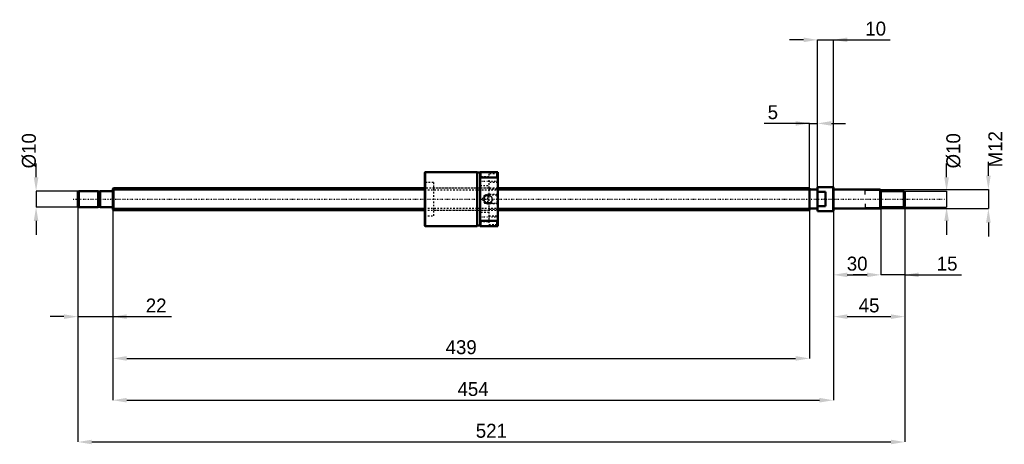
# Model space of a CAD drawing. Header units: millimetres. Extents: x -59 to 562, y -155 to 113.
import ezdxf

# ---------------------------------------------------------------- set-up
doc = ezdxf.new("R2010")
doc.units = ezdxf.units.MM
doc.linetypes.add('Center', pattern=[1.5, 0.45, -0.5, 0.05, -0.5])
doc.linetypes.add('Dashed', pattern=[2, 1, -1])
for name, color, linetype, lineweight in [('2d ConnectionPoints', 7, 'Continuous', 50), ('AM_0', 7, 'Continuous', 50), ('AM_4', 3, 'Continuous', 25), ('AM_5', 3, 'Continuous', 25), ('AM_7', 7, 'Center', 25), ('AM_9', 6, 'Dashed', 25)]:
    doc.layers.add(name, color=color, linetype=linetype, lineweight=lineweight)
doc.dimstyles.new('ISO-25', dxfattribs={"dimtxt": 2.5, "dimasz": 2.5, "dimexe": 1.25, "dimexo": 0.625, "dimtad": 1, "dimtxsty": 'Standard', "dimcen": 2.5, "dimadec": 0, "dimazin": 0, "dimtfac": 1, "dimtmove": 0, "dimatfit": 3, "dimfxl": 0, "dimarcsym": 0})

# ---------------------------------------------------------------- blocks, each defined once
blk = doc.blocks.new('1_BNK_1408_2_5RRG0_521LC5YRR0_Nut_0_in_BNK1408_2_5RRG0_521LC5Y_242_50__0')
at = {"layer": 'AM_0'}
for p, q in [((196.75, 17), (196.5, 16.75)), ((196.5, 16.75), (196.5, -16.75)), ((229.5, 17), (196.75, 17)), ((196.75, 17), (196.75, -17)), ((229.5, 17), (229.5, -17)), ((231.5, 16.7), (229.5, 16.7)), ((231.5, 17), (231.5, -17)), ((242.5, 17), (231.5, 17)), ((231.5, 13.16), (231.75, 13.68)), ((231.75, 17), (231.75, 13.68)), ((231.75, 13.68), (242.25, 13.68)), ((242.25, 17), (242.25, 13.68)), ((242.25, 13.68), (242.5, 13.16)), ((242.5, 17), (242.5, -17)), ((196.5, -16.75), (196.75, -17)), ((196.75, -17), (229.5, -17)), ((229.5, -16.7), (231.5, -16.7)), ((231.75, -13.68), (231.5, -13.16)), ((231.5, -17), (242.5, -17)), ((231.75, -13.68), (231.75, -17)), ((242.25, -13.68), (231.75, -13.68)), ((242.5, -13.16), (242.25, -13.68)), ((242.25, -13.68), (242.25, -17))]:
    blk.add_line(p, q, dxfattribs=at)
at = {"layer": 'AM_5', "linetype": 'Dashed'}
for p, q in [((235.06, 2.46), (236, 3)), ((242.5, 3), (236, 3)), ((236, 3), (236, -3)), ((235.06, -2.46), (236, -3)), ((242.5, -3), (236, -3))]:
    blk.add_line(p, q, dxfattribs=at)
blk.add_arc((236.5, 0), 3, 75, 15, dxfattribs=at)
at = {"layer": 'AM_7'}
for p, q in [((230.95, 11.25), (243.05, 11.25)), ((236.5, -3.15), (236.5, 3.15)), ((230.95, -11.25), (243.05, -11.25))]:
    blk.add_line(p, q, dxfattribs=at)
at = {"layer": 'AM_9'}
for p, q in [((237, 14), (231.5, 14)), ((242.5, 16), (237, 16)), ((237, 16), (237, -16)), ((202, 10.5), (196.5, 10.5)), ((202, 10.5), (202, -10.5)), ((237, 7), (202, 7)), ((231.5, 8.5), (237, 8.5)), ((242.5, 10.5), (237, 10.5)), ((237, 6.5), (242.5, 6.5)), ((234.17, 2.46), (232.75, 0)), ((232.75, 0), (234.17, -2.46)), ((241.96, 2.46), (234.17, 2.46)), ((234.17, 2.46), (234.17, -2.46)), ((242.5, 3), (241.96, 2.46)), ((241.96, 2.46), (241.96, -2.46)), ((234.17, -2.46), (241.96, -2.46)), ((241.96, -2.46), (242.5, -3)), ((196.5, -10.5), (202, -10.5)), ((202, -7), (237, -7)), ((237, -8.5), (231.5, -8.5)), ((242.5, -6.5), (237, -6.5)), ((237, -10.5), (242.5, -10.5)), ((231.5, -14), (237, -14)), ((237, -16), (242.5, -16))]:
    blk.add_line(p, q, dxfattribs=at)
for points in [[(234.17, -0.78), (234.09, -0.48), (234.05, -0.17), (234.05, 0.15), (234.09, 0.47), (234.17, 0.78)], [(234.17, 0.78), (234.25, 0.98), (234.34, 1.18), (234.45, 1.36), (234.58, 1.53), (234.72, 1.69), (234.87, 1.84), (235.04, 1.98), (235.22, 2.1), (235.41, 2.2), (235.6, 2.29), (235.8, 2.36), (236.01, 2.41), (236.22, 2.44), (236.44, 2.46), (236.5, 2.46)], [(236.5, 2.46), (236.71, 2.45), (236.93, 2.42), (237.14, 2.37), (237.34, 2.31), (237.54, 2.23), (237.73, 2.13), (237.91, 2.01), (238.08, 1.88), (238.24, 1.74), (238.38, 1.58), (238.51, 1.41), (238.63, 1.23), (238.73, 1.04), (238.81, 0.84), (238.87, 0.64), (238.92, 0.43), (238.95, 0.21), (238.96, 0), (238.95, -0.21), (238.92, -0.43), (238.87, -0.64), (238.81, -0.84), (238.73, -1.04), (238.63, -1.23), (238.51, -1.41), (238.38, -1.58), (238.24, -1.74), (238.08, -1.88), (237.91, -2.01), (237.73, -2.13), (237.54, -2.23), (237.34, -2.31), (237.14, -2.37), (236.93, -2.42), (236.71, -2.45), (236.5, -2.46)], [(236.5, -2.46), (236.29, -2.45), (236.07, -2.42), (235.86, -2.37), (235.66, -2.31), (235.46, -2.23), (235.27, -2.13), (235.09, -2.01), (234.92, -1.88), (234.76, -1.74), (234.62, -1.58), (234.49, -1.41), (234.37, -1.23), (234.27, -1.04), (234.19, -0.84), (234.17, -0.78)]]:
    blk.add_lwpolyline(points, dxfattribs=at)
blk = doc.blocks.new('2_BNK_1408_2_5RRG0_521LC5Y_Shaft_0_in_BNK1408_2_5RRG0_521LC5Y_242_50__0')
at = {"layer": 'AM_0'}
for p, q in [((0.5, 7), (0, 6.5)), ((0, 6.5), (0, -6.5)), ((196.5, 7), (0.5, 7)), ((0.5, 7), (0.5, -7)), ((439, 7), (242.5, 7)), ((439, 7), (439, -7)), ((444, 7.5), (444, -7.5)), ((453.8, 7.5), (444, 7.5)), ((454, 7.3), (453.8, 7.5)), ((453.8, 7.5), (453.8, -7.5)), ((454, 7.3), (454, -7.3)), ((-21.5, 5), (-22, 4.5)), ((-22, 4.5), (-22, -4.5)), ((-9.15, 5), (-21.5, 5)), ((-21.5, 5), (-21.5, -5)), ((-9.15, 5), (-9.15, -5)), ((-8, 4.8), (-9.15, 4.8)), ((-0.2, 5), (-8, 5)), ((-8, 5), (-8, -5)), ((444, 6), (439, 6)), ((449, 4.5), (444, 4.5)), ((449, 4.5), (449, -4.5)), ((483.5, 6), (454.2, 6)), ((484, 5.5), (483.5, 6)), ((483.5, 6), (483.5, -6)), ((484, 5.5), (484, -5.5)), ((498.5, 5), (484, 5)), ((499, 4.5), (498.5, 5)), ((498.5, 5), (498.5, -5)), ((499, 4.5), (499, -4.5)), ((-22, -4.5), (-21.5, -5)), ((-21.5, -5), (-9.15, -5)), ((-9.15, -4.8), (-8, -4.8)), ((-8, -5), (-0.2, -5)), ((439, -6), (444, -6)), ((444, -4.5), (449, -4.5)), ((454.2, -6), (483.5, -6)), ((483.5, -6), (484, -5.5)), ((484, -5), (498.5, -5)), ((498.5, -5), (499, -4.5)), ((0, -6.5), (0.5, -7)), ((0.5, -7), (196.5, -7)), ((242.5, -7), (439, -7)), ((444, -7.5), (453.8, -7.5)), ((453.8, -7.5), (454, -7.3))]:
    blk.add_line(p, q, dxfattribs=at)
for centre, start, end in [((-0.2, 5.2), 270, 0), ((454.2, 6.2), 180, 270), ((-0.2, -5.2), 360, 90), ((454.2, -6.2), 90, 180)]:
    blk.add_arc(centre, 0.2, start, end, dxfattribs=at)
at = {"layer": 'AM_4'}
for p, q in [((-0.2, 5), (-0.2, -5)), ((454.2, 6), (454.2, -6))]:
    blk.add_line(p, q, dxfattribs=at)
at = {"layer": 'AM_5'}
for p, q in [((0, 5.773), (196.5, 5.773)), ((242.5, 5.773), (439, 5.773)), ((439, 3.5), (439, 5.773)), ((484, 5.3865), (474, 5.3865)), ((474, 3), (474, 5.3865)), ((0, -5.773), (196.5, -5.773)), ((242.5, -5.773), (439, -5.773)), ((439, -3.5), (439, -5.773)), ((474, -3), (474, -5.3865)), ((484, -5.3865), (474, -5.3865))]:
    blk.add_line(p, q, dxfattribs=at)
at = {"layer": 'AM_5', "linetype": 'Dashed'}
for p, q in [((196.5, 5.773), (242.5, 5.773)), ((196.5, -5.773), (242.5, -5.773))]:
    blk.add_line(p, q, dxfattribs=at)
at = {"layer": 'AM_7'}
blk.add_line((-24.95, 0), (523.95, 0), dxfattribs=at)
at = {"layer": 'AM_9'}
for p, q in [((242.5, 7), (196.5, 7)), ((196.5, -7), (242.5, -7))]:
    blk.add_line(p, q, dxfattribs=at)
blk = doc.blocks.new('*D3')
at = {"layer": 'AM_5', "color": 0, "lineweight": -2}
for p, q in [((-22, -4.5), (-22, -74.07)), ((0, -6.5), (0, -74.07)), ((-30.78, -74.07), (-39.56, -74.07)), ((-22, -74.07), (0, -74.07)), ((0, -74.07), (37.04, -74.07)), ((8.78, -74.07), (17.56, -74.07))]:
    blk.add_line(p, q, dxfattribs=at)
at = {"layer": 'AM_5', "color": 0}
for points in [[(-30.78, -75.53), (-30.78, -72.61), (-22, -74.07)], [(8.78, -72.61), (8.78, -75.53), (0, -74.07)]]:
    blk.add_solid(points, dxfattribs=at)
at = {"layer": 'Defpoints', "color": 0}
for p in [(-22, -4.5), (0, -6.5), (0, -74.07)]:
    blk.add_point(p, dxfattribs=at)
at = {"layer": 'AM_5', "color": 0, "insert": (27.3, -67.05), "char_height": 8.78, "attachment_point": 5}
blk.add_mtext('22', dxfattribs=at)
blk = doc.blocks.new('*D4')
at = {"layer": 'AM_5', "color": 0, "lineweight": -2}
for p, q in [((484, -5.5), (484, -47.73)), ((499, -4.5), (499, -47.73)), ((475.22, -47.73), (466.44, -47.73)), ((499, -47.73), (484, -47.73)), ((499, -47.73), (534.79, -47.73)), ((507.78, -47.73), (516.56, -47.73))]:
    blk.add_line(p, q, dxfattribs=at)
at = {"layer": 'AM_5', "color": 0}
for points in [[(475.22, -49.19), (475.22, -46.27), (484, -47.73)], [(507.78, -46.27), (507.78, -49.19), (499, -47.73)]]:
    blk.add_solid(points, dxfattribs=at)
at = {"layer": 'Defpoints', "color": 0}
for p in [(484, -5.5), (499, -4.5), (484, -47.73)]:
    blk.add_point(p, dxfattribs=at)
at = {"layer": 'AM_5', "color": 0, "insert": (525.67, -40.71), "char_height": 8.78, "attachment_point": 5}
blk.add_mtext('15', dxfattribs=at)
blk = doc.blocks.new('*D5')
at = {"layer": 'AM_5', "color": 0, "lineweight": -2}
for p, q in [((484, -5.5), (484, -47.73)), ((454, -7.3), (454, -47.73)), ((462.78, -47.73), (475.22, -47.73))]:
    blk.add_line(p, q, dxfattribs=at)
at = {"layer": 'AM_5', "color": 0}
for points in [[(462.78, -46.27), (462.78, -49.19), (454, -47.73)], [(475.22, -49.19), (475.22, -46.27), (484, -47.73)]]:
    blk.add_solid(points, dxfattribs=at)
at = {"layer": 'Defpoints', "color": 0}
for p in [(484, -5.5), (454, -7.3), (484, -47.73)]:
    blk.add_point(p, dxfattribs=at)
at = {"layer": 'AM_5', "color": 0, "insert": (469, -40.71), "char_height": 8.78, "attachment_point": 5}
blk.add_mtext('30', dxfattribs=at)
blk = doc.blocks.new('*D6')
at = {"layer": 'AM_5', "color": 0, "lineweight": -2}
for p, q in [((499, -4.5), (499, -74.07)), ((454, -7.3), (454, -74.07)), ((462.78, -74.07), (490.22, -74.07))]:
    blk.add_line(p, q, dxfattribs=at)
at = {"layer": 'AM_5', "color": 0}
for points in [[(462.78, -72.61), (462.78, -75.53), (454, -74.07)], [(490.22, -75.53), (490.22, -72.61), (499, -74.07)]]:
    blk.add_solid(points, dxfattribs=at)
at = {"layer": 'Defpoints', "color": 0}
for p in [(499, -4.5), (454, -7.3), (499, -74.07)]:
    blk.add_point(p, dxfattribs=at)
at = {"layer": 'AM_5', "color": 0, "insert": (476.5, -67.05), "char_height": 8.78, "attachment_point": 5}
blk.add_mtext('45', dxfattribs=at)
blk = doc.blocks.new('*D7')
at = {"layer": 'AM_5', "color": 0, "lineweight": -2}
for p, q in [((435.22, 100.41), (426.44, 100.41)), ((444, -7.5), (444, 100.41)), ((444, 100.41), (454, 100.41)), ((454, -7.3), (454, 100.41)), ((454, 100.41), (489.79, 100.41)), ((462.78, 100.41), (471.56, 100.41))]:
    blk.add_line(p, q, dxfattribs=at)
at = {"layer": 'AM_5', "color": 0}
for points in [[(435.22, 98.95), (435.22, 101.87), (444, 100.41)], [(462.78, 101.87), (462.78, 98.95), (454, 100.41)]]:
    blk.add_solid(points, dxfattribs=at)
at = {"layer": 'Defpoints', "color": 0}
for p in [(454, 100.41), (444, -7.5), (454, -7.3)]:
    blk.add_point(p, dxfattribs=at)
at = {"layer": 'AM_5', "color": 0, "insert": (480.67, 107.43), "char_height": 8.78, "attachment_point": 5}
blk.add_mtext('10', dxfattribs=at)
blk = doc.blocks.new('*D8')
at = {"layer": 'AM_5', "color": 0, "lineweight": -2}
for p, q in [((439, 47.73), (410.32, 47.73)), ((430.22, 47.73), (421.44, 47.73)), ((439, -5.77), (439, 47.73)), ((439, 47.73), (444, 47.73)), ((444, -7.5), (444, 47.73)), ((452.78, 47.73), (461.56, 47.73))]:
    blk.add_line(p, q, dxfattribs=at)
at = {"layer": 'AM_5', "color": 0}
for points in [[(430.22, 46.27), (430.22, 49.19), (439, 47.73)], [(452.78, 49.19), (452.78, 46.27), (444, 47.73)]]:
    blk.add_solid(points, dxfattribs=at)
at = {"layer": 'Defpoints', "color": 0}
for p in [(444, 47.73), (439, -5.77), (444, -7.5)]:
    blk.add_point(p, dxfattribs=at)
at = {"layer": 'AM_5', "color": 0, "insert": (415.88, 54.75), "char_height": 8.78, "attachment_point": 5}
blk.add_mtext('5', dxfattribs=at)
blk = doc.blocks.new('*D9')
at = {"layer": 'AM_5', "color": 0, "lineweight": -2}
for p, q in [((439, -5.77), (439, -100.41)), ((0, -6.5), (0, -100.41)), ((8.78, -100.41), (430.22, -100.41))]:
    blk.add_line(p, q, dxfattribs=at)
at = {"layer": 'AM_5', "color": 0}
for points in [[(8.78, -98.95), (8.78, -101.87), (0, -100.41)], [(430.22, -101.87), (430.22, -98.95), (439, -100.41)]]:
    blk.add_solid(points, dxfattribs=at)
at = {"layer": 'Defpoints', "color": 0}
for p in [(439, -5.77), (0, -6.5), (439, -100.41)]:
    blk.add_point(p, dxfattribs=at)
at = {"layer": 'AM_5', "color": 0, "insert": (219.5, -93.39), "char_height": 8.78, "attachment_point": 5}
blk.add_mtext('439', dxfattribs=at)
blk = doc.blocks.new('*D10')
at = {"layer": 'AM_5', "color": 0, "lineweight": -2}
for p, q in [((0, -6.5), (0, -126.75)), ((454, -7.3), (454, -126.75)), ((8.78, -126.75), (445.22, -126.75))]:
    blk.add_line(p, q, dxfattribs=at)
at = {"layer": 'AM_5', "color": 0}
for points in [[(8.78, -125.29), (8.78, -128.21), (0, -126.75)], [(445.22, -128.21), (445.22, -125.29), (454, -126.75)]]:
    blk.add_solid(points, dxfattribs=at)
at = {"layer": 'Defpoints', "color": 0}
for p in [(0, -6.5), (454, -7.3), (454, -126.75)]:
    blk.add_point(p, dxfattribs=at)
at = {"layer": 'AM_5', "color": 0, "insert": (227, -119.73), "char_height": 8.78, "attachment_point": 5}
blk.add_mtext('454', dxfattribs=at)
blk = doc.blocks.new('*D11')
at = {"layer": 'AM_5', "color": 0, "lineweight": -2}
for p, q in [((-22, -4.5), (-22, -153.09)), ((499, -4.5), (499, -153.09)), ((-13.22, -153.09), (490.22, -153.09))]:
    blk.add_line(p, q, dxfattribs=at)
at = {"layer": 'AM_5', "color": 0}
for points in [[(-13.22, -151.63), (-13.22, -154.55), (-22, -153.09)], [(490.22, -154.55), (490.22, -151.63), (499, -153.09)]]:
    blk.add_solid(points, dxfattribs=at)
at = {"layer": 'Defpoints', "color": 0}
for p in [(-22, -4.5), (499, -4.5), (499, -153.09)]:
    blk.add_point(p, dxfattribs=at)
at = {"layer": 'AM_5', "color": 0, "insert": (238.5, -146.07), "char_height": 8.78, "attachment_point": 5}
blk.add_mtext('521', dxfattribs=at)
blk = doc.blocks.new('*D12')
at = {"layer": 'AM_5', "color": 0, "lineweight": -2}
for p, q in [((-48.34, 13.78), (-48.34, 22.56)), ((-21.5, 5), (-48.34, 5)), ((-48.34, 5), (-48.34, -5)), ((-21.5, -5), (-48.34, -5)), ((-48.34, -13.78), (-48.34, -22.56))]:
    blk.add_line(p, q, dxfattribs=at)
at = {"layer": 'AM_5', "color": 0}
for points in [[(-49.8, 13.78), (-46.88, 13.78), (-48.34, 5)], [(-46.88, -13.78), (-49.8, -13.78), (-48.34, -5)]]:
    blk.add_solid(points, dxfattribs=at)
at = {"layer": 'Defpoints', "color": 0}
for p in [(-21.5, 5), (-48.34, -5), (-21.5, -5)]:
    blk.add_point(p, dxfattribs=at)
at = {"layer": 'AM_5', "color": 0, "insert": (-52.73, 30.46), "char_height": 8.78, "attachment_point": 5, "rotation": 90}
blk.add_mtext('Ø10', dxfattribs=at)
blk = doc.blocks.new('*D13')
at = {"layer": 'AM_5', "color": 0, "lineweight": -2}
for p, q in [((525.34, 13.78), (525.34, 22.56)), ((498.5, 5), (525.34, 5)), ((525.34, 5), (525.34, -5)), ((498.5, -5), (525.34, -5)), ((525.34, -13.78), (525.34, -22.56))]:
    blk.add_line(p, q, dxfattribs=at)
at = {"layer": 'AM_5', "color": 0}
for points in [[(523.88, 13.78), (526.8, 13.78), (525.34, 5)], [(526.8, -13.78), (523.88, -13.78), (525.34, -5)]]:
    blk.add_solid(points, dxfattribs=at)
at = {"layer": 'Defpoints', "color": 0}
for p in [(498.5, 5), (498.5, -5), (525.34, -5)]:
    blk.add_point(p, dxfattribs=at)
at = {"layer": 'AM_5', "color": 0, "insert": (529.73, 30.46), "char_height": 8.78, "attachment_point": 5, "rotation": 90}
blk.add_mtext('Ø10', dxfattribs=at)
blk = doc.blocks.new('*D14')
at = {"layer": 'AM_5', "color": 0, "lineweight": -2}
for p, q in [((551.68, 14.78), (551.68, 23.56)), ((483.5, 6), (551.68, 6)), ((551.68, 6), (551.68, -6)), ((483.5, -6), (551.68, -6)), ((551.68, -14.78), (551.68, -23.56))]:
    blk.add_line(p, q, dxfattribs=at)
at = {"layer": 'AM_5', "color": 0}
for points in [[(550.22, 14.78), (553.14, 14.78), (551.68, 6)], [(553.14, -14.78), (550.22, -14.78), (551.68, -6)]]:
    blk.add_solid(points, dxfattribs=at)
at = {"layer": 'Defpoints', "color": 0}
for p in [(483.5, 6), (483.5, -6), (551.68, -6)]:
    blk.add_point(p, dxfattribs=at)
at = {"layer": 'AM_5', "color": 0, "insert": (556.07, 31.46), "char_height": 8.78, "attachment_point": 5, "rotation": 90}
blk.add_mtext('M12', dxfattribs=at)

msp = doc.modelspace()

# ---------------------------------------------------------------- linework, layer by layer
at = {"layer": '2d ConnectionPoints'}
for p in [(0, 0), (449, 0)]:
    msp.add_point(p, dxfattribs=at)

# ---------------------------------------------------------------- block references
for name in ['1_BNK_1408_2_5RRG0_521LC5YRR0_Nut_0_in_BNK1408_2_5RRG0_521LC5Y_242_50__0', '2_BNK_1408_2_5RRG0_521LC5Y_Shaft_0_in_BNK1408_2_5RRG0_521LC5Y_242_50__0']:
    msp.add_blockref(name, (0, 0))

# ---------------------------------------------------------------- dimensions: what is measured, and where the dimension line sits
at = {"layer": 'AM_5'}
for base, p1, p2, text, picture, middle in [((454, 100.41), (444, -7.5), (454, -7.3), '10', '*D7', (480.674, 100.41)), ((444, 47.73), (439, -5.773), (444, -7.5), '5', '*D8', (415.879, 47.73)), ((0, -74.07), (-22, -4.5), (0, -6.5), '22', '*D3', (27.302, -74.07)), ((499, -153.09), (-22, -4.5), (499, -4.5), '521', '*D11', (238.5, -153.09)), ((439, -100.41), (0, -6.5), (439, -5.773), '439', '*D9', (219.5, -100.41)), ((499, -74.07), (454, -7.3), (499, -4.5), '45', '*D6', (476.5, -74.07)), ((484, -47.73), (454, -7.3), (484, -5.5), '30', '*D5', (469, -47.73)), ((484, -47.73), (499, -4.5), (484, -5.5), '15', '*D4', (525.674, -47.73)), ((454, -126.75), (0, -6.5), (454, -7.3), '454', '*D10', (227, -126.75))]:
    dim = msp.add_linear_dim(base=base, p1=p1, p2=p2, text=text, dimstyle='ISO-25', override={"dimtxt": 8.78, "dimasz": 8.78, "dimexe": 0, "dimexo": 0, "dimgap": 2.634}, dxfattribs=at)
    dim.commit()
    dim.dimension.update_dxf_attribs({"geometry": picture, "text_midpoint": middle, "dimtype": 160})
for base, p1, p2, text, picture, middle in [((551.68, -6), (483.5, 6), (483.5, -6), 'M12', '*D14', (556.07, 31.462)), ((-48.34, -5), (-21.5, 5), (-21.5, -5), 'Ø10', '*D12', (-52.73, 30.462)), ((525.34, -5), (498.5, 5), (498.5, -5), 'Ø10', '*D13', (529.73, 30.462))]:
    dim = msp.add_linear_dim(base=base, p1=p1, p2=p2, angle=90, text=text, dimstyle='ISO-25', override={"dimtxt": 8.78, "dimasz": 8.78, "dimexe": 0, "dimexo": 0, "dimgap": 2.634}, dxfattribs=at)
    dim.commit()
    dim.dimension.update_dxf_attribs({"geometry": picture, "text_midpoint": middle, "dimtype": 160, "text_rotation": 90})

doc.saveas('drawing.dxf')
